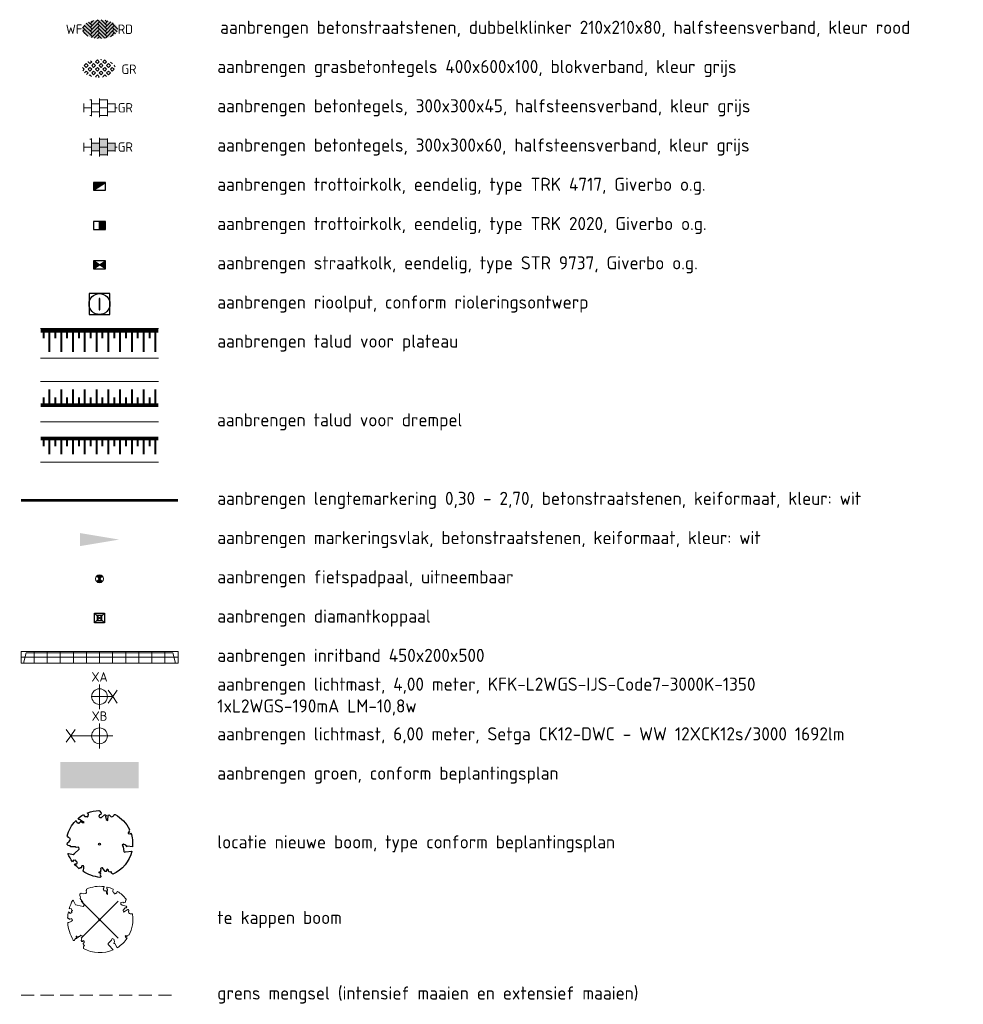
# Model space of a CAD drawing. Header units: metres. Extents: x 155090 to 155676, y 461362 to 461889.
# Tile 97 of 98: x 155640 to 155676, y 461813 to 461850. Entities that reach past the tile are written whole.
import ezdxf
from ezdxf.enums import TextEntityAlignment as Align

# ---------------------------------------------------------------- set-up
doc = ezdxf.new("R2010")
doc.units = ezdxf.units.M
for name, pattern in [('DASHED', [0.75, 0.5, -0.25]), ('VW-30-270_STREEP', [3, 0.3, -2.7]), ('ZZ-HIDDEN-SO', [4, 2, -2])]:
    doc.linetypes.add(name, pattern=pattern)
doc.layers.get('0').update_dxf_attribs({"lineweight": 18})
for name, color, linetype, lineweight in [('B-WE-OV-LICHTMAST-S-200', 190, 'Continuous', 18), ('B-WE-VH-VERHARDING_HALFVERHARDING_GRASBETONSTEEN-S-200', 130, 'Continuous', 18), ('BOOM', 1, 'Continuous', 18), ('N-WE-GR-BOOM-S', 90, 'Continuous', 25), ('N-WE-IE-MEUBILAIR_WEGMEUBILAIR_PAAL-S', 7, 'Continuous', 18), ('N-WE-IE-MEUBILAIR_WEGMEUBILAIR_PAAL-S-200', 7, 'Continuous', 25), ('N-WE-RI-OVERIG_RIOOLPUT_INSPECTIE-S-200', 10, 'Continuous', 25), ('N-WE-VH-KANTOPSLUITING_INRIT-130 150-S', 210, 'Continuous', 18), ('N-WE-VH-VERHARDING_SBS-WF-KLEUR-KV-S', 7, 'Continuous', 25), ('N-WE-VH-VERHARDING_TEGEL-KLEUR-DIK-S', 7, 'Continuous', 18), ('N-WE-VH-VERHARDING_TEGEL-KLEUR-DUN-S', 7, 'Continuous', 18), ('N-WE-VW-MARKERING_LANGS_STREEP_30270_010-G', 7, 'VW-30-270_STREEP', 18), ('N-WE-VW-MARKERING_SYMBOOL_PLATEAU-S', 7, 'Continuous', 18), ('X-XX-AL-LEGENDA-T25', 7, 'Continuous', 18)]:
    doc.layers.add(name, color=color, linetype=linetype, lineweight=lineweight)
for name, color, linetype, lineweight, true_color in [('N-WE-GR-Groen-A-200', 7, 'Continuous', 18, 0x52a500), ('N-WE-GR-MATERIAALGRENS-G', 7, 'ZZ-HIDDEN-SO', 18, 0x00e600), ('N-WE-RI-HWA_KOLK-S-200', 150, 'Continuous', 25, 0x007fff), ('N-WE-VW-MARKERING_FIETSPAAL-A', 7, 'Continuous', 18, 0xffffff)]:
    doc.layers.add(name, color=color, linetype=linetype, lineweight=lineweight, true_color=true_color)
doc.layers.add('N-WE-VH-KANTOPSLUITING_INRIT-130 150-G', color=130, linetype='Continuous', lineweight=18, plot=False)
doc.styles.add('NLCS-ISO', font='NLCS-ISO.ttf')
doc.styles.add('NLCS-ISO-M200-T25', font='NLCS-ISO.ttf', dxfattribs={"height": 0.5})

# ---------------------------------------------------------------- blocks, each defined once
blk = doc.blocks.new('*U41')
at = {"const_width": 0.2}
blk.add_lwpolyline([(6, 1.4), (0, 1.4)], dxfattribs=at)
for points in [[(6, 1.5), (0, 1.5)], [(6, 0), (0, 0)]]:
    blk.add_lwpolyline(points)
at = {"const_width": 0.1, "flags": 128}
for points in [[(0.15, 1.3), (0.15, 1)], [(0.45, 1.3), (0.45, 0.3)], [(0.75, 1.3), (0.75, 1)], [(1.05, 1.3), (1.05, 0.3)], [(1.35, 1.3), (1.35, 1)], [(1.65, 1.3), (1.65, 0.3)], [(1.95, 1.3), (1.95, 1)], [(2.25, 1.3), (2.25, 0.3)], [(2.55, 1.3), (2.55, 1)], [(2.85, 1.3), (2.85, 0.3)], [(3.15, 1.3), (3.15, 1)], [(3.45, 1.3), (3.45, 0.3)], [(3.75, 1.3), (3.75, 1)], [(4.05, 1.3), (4.05, 0.3)], [(4.35, 1.3), (4.35, 1)], [(4.65, 1.3), (4.65, 0.3)], [(4.95, 1.3), (4.95, 1)], [(5.25, 1.3), (5.25, 0.3)], [(5.55, 1.3), (5.55, 1)], [(5.85, 1.3), (5.85, 0.3)]]:
    blk.add_lwpolyline(points, dxfattribs=at)
blk = doc.blocks.new('*U46')
at = {"lineweight": 9}
for p, q in [((-3.08, 0.75), (-3, 0.75)), ((-3, -0.83), (-3, 0.83)), ((-3, 0), (-1.5, 0)), ((-1.84, 1.5), (-1.5, 1.5)), ((-1.5, -1.6), (-1.5, 1.6)), ((-1.5, 0.75), (0, 0.75)), ((0, -1.78), (0, 1.78)), ((0, 1.5), (1.5, 1.5)), ((0, 0), (1.5, 0)), ((1.5, -1.6), (1.5, 1.6)), ((1.5, 0.75), (3, 0.75)), ((3, -0.83), (3, 0.83)), ((3, 0), (3.39, 0)), ((-3.08, -0.75), (-3, -0.75)), ((-1.84, -1.5), (-1.5, -1.5)), ((-1.5, -0.75), (0, -0.75)), ((0, -1.5), (1.5, -1.5)), ((1.5, -0.75), (3, -0.75))]:
    blk.add_line(p, q, dxfattribs=at)
at = {"style": 'NLCS-ISO'}
blk.add_attdef('FORMAAT', text='', height=1.8, dxfattribs=at).set_placement((-3.18, 0), align=Align.MIDDLE_RIGHT)
blk.add_attdef('KLEUR', text='', height=1.8, dxfattribs=at).set_placement((3.49, 0), align=Align.MIDDLE_LEFT)
blk = doc.blocks.new('SRI-KOLK_STRAAT-SO')
h = blk.add_hatch(color=256)
h.dxf.hatch_style = 1
h.paths.add_polyline_path([(-1.125, 1.5), (-1.125, 0), (0, 0.75)])
h.paths.add_polyline_path([(1.125, 1.5), (0, 0.75), (1.125, 0)])
for p, q in [((-1.125, 0), (1.125, 1.5)), ((1.125, 0), (-1.125, 1.5))]:
    blk.add_line(p, q)
blk.add_lwpolyline([(-1.125, 0), (1.125, 0), (1.125, 1.5), (-1.125, 1.5)], close=True)
blk = doc.blocks.new('SRI-KOLK_TROTTOIR-SO')
blk.add_hatch(color=256).paths.add_polyline_path([(1.125, 1.5), (-1.125, 1.5), (-1.125, 0)])
blk.add_line((-1.125, 0), (1.125, 1.5))
at = {"flags": 128}
blk.add_lwpolyline([(-1.125, 0), (1.125, 0), (1.125, 1.5), (-1.125, 1.5)], close=True, dxfattribs=at)
blk = doc.blocks.new('N-SVH-INRITELEMENT_130 150_200X450X500_LINKS')
for p, q in [((0, 0), (0, 0.45)), ((0, 0.45), (0.5, 0.45)), ((0.095, 0), (0.2, 0.4)), ((0.2, 0.4), (0.5, 0.4)), ((0.5, 0), (0.5, 0.45)), ((0, 0), (0.5, 0))]:
    blk.add_line(p, q)
blk = doc.blocks.new('N-SVH-INRITELEMENT_130 150_200X450X500_MIDDEN')
for p, q in [((0, 0), (0, 0.45)), ((0, 0.45), (0.5, 0.45)), ((0, 0.4), (0.5, 0.4)), ((0.5, 0), (0.5, 0.45)), ((0, 0), (0.5, 0))]:
    blk.add_line(p, q)
blk = doc.blocks.new('N-SVH-INRITELEMENT_130 150_200X450X500_RECHTS')
for p, q in [((0, 0), (0, 0.45)), ((0, 0.45), (0.5, 0.45)), ((0, 0.4), (0.3, 0.4)), ((0.3, 0.4), (0.405, 0)), ((0.5, 0), (0.5, 0.45)), ((0, 0), (0.5, 0))]:
    blk.add_line(p, q)
blk = doc.blocks.new('*U25')
for name, p in [('N-SVH-INRITELEMENT_130 150_200X450X500_LINKS', (0, 0)), ('N-SVH-INRITELEMENT_130 150_200X450X500_MIDDEN', (0.5, 0)), ('N-SVH-INRITELEMENT_130 150_200X450X500_MIDDEN', (1, 0)), ('N-SVH-INRITELEMENT_130 150_200X450X500_MIDDEN', (1.5, 0)), ('N-SVH-INRITELEMENT_130 150_200X450X500_MIDDEN', (2, 0)), ('N-SVH-INRITELEMENT_130 150_200X450X500_MIDDEN', (2.5, 0)), ('N-SVH-INRITELEMENT_130 150_200X450X500_MIDDEN', (3, 0)), ('N-SVH-INRITELEMENT_130 150_200X450X500_MIDDEN', (3.5, 0)), ('N-SVH-INRITELEMENT_130 150_200X450X500_MIDDEN', (4, 0)), ('N-SVH-INRITELEMENT_130 150_200X450X500_MIDDEN', (4.5, 0)), ('N-SVH-INRITELEMENT_130 150_200X450X500_MIDDEN', (5, 0)), ('N-SVH-INRITELEMENT_130 150_200X450X500_RECHTS', (5.5, 0))]:
    blk.add_blockref(name, p)
blk = doc.blocks.new('SIE-WEG_PAAL_CONISCH_AFNEEMBAAR')
at = {"true_color": 0xff1f1f}
h = blk.add_hatch(color=1, dxfattribs=at)
h.dxf.hatch_style = 1
h.paths.add_polyline_path([(0.109, 0.103, 0.415644), (-0.104, 0.108), (-0.029, 0.031, -0.416822), (0.031, 0.029)])
h = blk.add_hatch(color=256)
edge = h.paths.add_edge_path()
edge.add_arc((0, 0), 0.0425, 358.5516, 718.5516)
h = blk.add_hatch(color=1, dxfattribs=at)
h.dxf.hatch_style = 1
h.paths.add_polyline_path([(0.03, -0.03, -0.414005), (-0.031, -0.03), (-0.108, -0.104, 0.414189), (0.104, -0.108)])
for p, q in [((-0.104, 0.108), (-0.029, 0.031)), ((0.108, 0.103), (0.031, 0.028)), ((-0.03, -0.03), (-0.108, -0.104)), ((0.03, -0.03), (0.104, -0.108))]:
    blk.add_line(p, q)
for radius in [0.15, 0.0425]:
    blk.add_circle((0, 0), radius)
for p in [(-0.104, 0.108), (0.108, 0.103)]:
    blk.add_point(p)
blk = doc.blocks.new('*U237')
h = blk.add_hatch(color=254)
h.dxf.hatch_style = 1
h.paths.add_polyline_path([(0, 0.75), (-1.5, 0.75), (-1.5, -0.75), (0, -0.75)])
h.paths.add_polyline_path([(1.5, 1.5), (0, 1.5), (0, 0), (1.5, 0)])
h.paths.add_polyline_path([(1.5, 0), (0, 0), (0, -0.75), (0, -1.5), (1.5, -1.5)])
h.paths.add_polyline_path([(3, 0.75), (1.5, 0.75), (1.5, 0), (1.5, -0.75), (3, -0.75)])
at = {"lineweight": 9}
for p, q in [((-3.08, 0.75), (-3, 0.75)), ((-3, -0.83), (-3, 0.83)), ((-3, 0), (-1.5, 0)), ((-1.84, 1.5), (-1.5, 1.5)), ((-1.5, -1.6), (-1.5, 1.6)), ((-1.5, 0.75), (0, 0.75)), ((0, -1.78), (0, 1.78)), ((0, 1.5), (1.5, 1.5)), ((0, 0), (1.5, 0)), ((1.5, -1.6), (1.5, 1.6)), ((1.5, 0.75), (3, 0.75)), ((3, -0.83), (3, 0.83)), ((3, 0), (3.39, 0)), ((-3.08, -0.75), (-3, -0.75)), ((-1.84, -1.5), (-1.5, -1.5)), ((-1.5, -0.75), (0, -0.75)), ((0, -1.5), (1.5, -1.5)), ((1.5, -0.75), (3, -0.75))]:
    blk.add_line(p, q, dxfattribs=at)
at = {"style": 'NLCS-ISO'}
blk.add_attdef('FORMAAT', text='', height=1.8, dxfattribs=at).set_placement((-3.18, 0), align=Align.MIDDLE_RIGHT)
blk.add_attdef('KLEUR', text='', height=1.8, dxfattribs=at).set_placement((3.49, 0), align=Align.MIDDLE_LEFT)
blk = doc.blocks.new('B-SOV-LICHTMAST_1UITHOUDER-SO')
for p, q in [((0, -2.42), (0, 2.33)), ((-5.5, 0), (-6.34, 1.24)), ((-5.5, 0), (-6.34, -1.24)), ((-5.5, 0), (-4.66, 1.24)), ((-1.5, 0), (-5.5, 0)), ((-5.5, 0), (-4.66, -1.24)), ((0, 0), (-1.49, 0)), ((0, 0), (2.52, 0))]:
    blk.add_line(p, q)
blk.add_circle((0, 0), 1.5)
at = {"style": 'NLCS-ISO'}
blk.add_attdef('TYPE', text='', height=1.8, dxfattribs=at).set_placement((0, 2.33), align=Align.BOTTOM_CENTER)
blk = doc.blocks.new('B-SOV-LICHTMAST_2UITHOUDER_1LAAG-SO')
for p, q in [((0, -2.42), (0, 2.33)), ((0, 0), (-1.49, 0)), ((0, 0), (2.52, 0)), ((2.52, 0), (1.68, 1.24)), ((2.52, 0), (1.68, -1.24)), ((2.52, 0), (3.35, 1.24)), ((2.52, 0), (3.35, -1.24))]:
    blk.add_line(p, q)
blk.add_circle((0, 0), 1.5)
at = {"style": 'NLCS-ISO'}
blk.add_attdef('TYPE', text='', height=1.8, dxfattribs=at).set_placement((0, 2.33), align=Align.BOTTOM_CENTER)
blk = doc.blocks.new('SGR-BOOM_05')
blk.add_lwpolyline([(0.43, 4.71), (0.44, 4.72), (0.45, 4.73), (0.46, 4.74), (0.47, 4.75), (0.47, 4.75), (0.48, 4.76), (0.49, 4.77), (0.49, 4.78), (0.5, 4.79), (0.51, 4.8), (0.51, 4.82), (0.52, 4.84), (0.52, 4.86), (0.51, 4.88), (0.51, 4.92), (0.48, 5.03, -0.52938), (0.53, 5.1, -0.087139), (2.22, 4.62, -0.372341), (2.28, 4.47), (2.35, 4.12), (2.18, 3.95), (1.99, 3.99), (1.77, 3.82), (1.85, 3.6), (2.09, 3.53), (2.71, 3.67), (2.86, 3.59), (2.85, 3.45), (2.71, 3.36), (2.58, 2.94), (2.74, 2.67), (3.17, 3.35, -0.504641), (3.41, 3.14, 0.331948), (3.54, 2.92, 0.282008), (3.99, 3), (3.96, 2.99, -0.512156), (4.16, 2.98, -0.16076), (5.09, -0.06), (4.98, -0.17), (4.98, -0.29), (4.86, -0.31), (4.88, -0.44), (4.7, -0.38), (4.64, -0.52), (4.86, -0.67), (4.93, -0.72), (5.05, -0.6, -0.106371), (4.34, -2.61), (3.71, -2.2), (3.59, -2.28), (3.51, -1.94), (3.29, -1.67), (3.02, -1.68), (3.03, -1.99), (2.83, -2.68), (2.86, -2.81), (3.01, -2.83), (3.93, -3.18, -0.236298), (-0.23, -5.01, 0.159625), (-0.35, -4.77, 0.350802), (-0.31, -4.53, -0.504641), (-0.6, -4.39), (-0.53, -4.17), (-0.65, -3.96), (-0.8, -3.98), (-0.82, -4.14), (-0.94, -4.21), (-1.08, -4.11), (-1.2, -3.47), (-1.29, -3.38), (-1.52, -3.39), (-1.59, -3.66), (-1.68, -3.69), (-1.77, -3.92), (-2, -3.8, 0.733583), (-1.92, -3.97, -0.861625), (-1.87, -4.13, 0.279978), (-2.04, -4.39), (-2.04, -4.4, -0.827056), (-2.21, -4.58, -0.116774), (-4.15, -2.56), (-4.11, -2.55), (-4.08, -2.54), (-4.06, -2.53), (-4.04, -2.52), (-4.02, -2.51), (-4.01, -2.5), (-4, -2.49), (-3.77, -2.18), (-3.76, -2.17), (-3.76, -2.16), (-3.75, -2.15), (-3.75, -2.14), (-3.75, -2.13), (-3.74, -2.12), (-3.74, -2.11), (-3.74, -2.1), (-3.73, -2.09), (-3.72, -2.07), (-3.71, -2.06), (-3.71, -2.04), (-3.7, -2.02), (-3.69, -2.01), (-3.68, -1.99), (-3.68, -1.97), (-3.67, -1.96), (-3.67, -1.94), (-3.67, -1.93), (-3.67, -1.92), (-3.67, -1.9), (-3.67, -1.89), (-3.67, -1.88), (-3.68, -1.88), (-3.68, -1.87), (-3.69, -1.87), (-3.7, -1.87), (-3.71, -1.87), (-3.72, -1.87), (-3.73, -1.86), (-3.74, -1.86), (-3.75, -1.86), (-3.76, -1.86), (-3.78, -1.85), (-3.79, -1.84), (-3.8, -1.83), (-3.81, -1.83), (-3.83, -1.82), (-3.84, -1.81), (-3.85, -1.8), (-3.87, -1.78), (-3.88, -1.77), (-3.89, -1.76), (-3.91, -1.75), (-4.15, -2.03), (-4.16, -2.01), (-4.17, -2), (-4.18, -1.98), (-4.19, -1.97), (-4.2, -1.95), (-4.22, -1.94), (-4.24, -1.93), (-4.27, -1.92), (-4.32, -1.93), (-4.38, -1.94), (-4.46, -1.97, -0.040997), (-4.79, -1.03), (-4.62, -1.06), (-4.46, -1.16), (-4.38, -1.08), (-4.28, -0.93), (-4.38, -0.78), (-4.32, -0.57), (-4.52, -0.55), (-4.65, -0.42), (-4.89, -0.58, -0.05814), (-4.99, 0.83), (-4.85, 0.8), (-4.3, 0.36), (-4.06, 0.45), (-3.13, 0.69), (-3.05, 1), (-3.41, 1.14), (-3.46, 1.26), (-4.12, 1.58), (-4.14, 1.77), (-4.36, 1.96), (-4.45, 2.14), (-4.3, 2.38), (-3.96, 2.43), (-3.65, 2.63), (-3.65, 2.84), (-3.84, 3.07), (-3.79, 3.16), (-3.86, 3.31, -0.13428), (-1.66, 4.83, -0.541727), (-1.6, 4.78), (-1.61, 4.64), (-1.61, 4.56), (-1.6, 4.51), (-1.58, 4.46), (-1.56, 4.43), (-1.53, 4.41), (-1.51, 4.39), (-1.49, 4.38), (-1.47, 4.36), (-1.45, 4.34), (-1.43, 4.32), (-1.41, 4.31), (-1.4, 4.3), (-1.38, 4.28), (-1.36, 4.28), (-1.35, 4.27), (-1.33, 4.27), (-1.31, 4.28), (-1.29, 4.28), (-1.27, 4.29), (-1.25, 4.31), (-1.23, 4.32), (-1.21, 4.33), (-1.19, 4.34), (-1.17, 4.34), (-1.15, 4.35), (-1.13, 4.35), (-1.11, 4.35), (-1.09, 4.36), (-1.07, 4.36), (-1.05, 4.36), (-1.03, 4.37), (-1.01, 4.38), (-1, 4.39), (-0.99, 4.41), (-0.97, 4.42), (-0.96, 4.32), (-0.94, 4.3), (-0.83, 4.12), (-0.61, 4), (-0.93, 4.51), (-0.92, 4.52), (-0.92, 4.54), (-0.92, 4.55), (-0.92, 4.57), (-0.92, 4.58), (-0.93, 4.6), (-0.94, 4.61), (-0.95, 4.63), (-0.97, 4.65), (-0.99, 4.67), (-1.02, 4.69), (-1.05, 4.72), (-1.08, 4.75), (-1.12, 4.79), (-1.2, 4.9, -0.543104), (-1.17, 4.98, -0.046766), (-0.23, 5.12, -0.385168), (-0.18, 5.07), (-0.15, 4.88), (-0.14, 4.82), (-0.12, 4.78), (-0.1, 4.75), (-0.09, 4.74), (-0.07, 4.73), (-0.05, 4.73), (-0.03, 4.73), (-0.01, 4.72), (0.01, 4.72), (0.03, 4.72), (0.04, 4.71), (0.06, 4.7), (0.08, 4.7), (0.09, 4.69), (0.11, 4.68), (0.12, 4.67), (0.14, 4.67), (0.15, 4.66), (0.17, 4.65), (0.18, 4.65), (0.19, 4.64), (0.2, 4.63), (0.21, 4.62), (0.22, 4.61), (0.23, 4.6), (0.23, 4.59), (0.24, 4.58), (0.24, 4.58), (0.25, 4.57), (0.25, 4.56), (0.26, 4.56), (0.27, 4.56), (0.28, 4.56), (0.29, 4.56), (0.3, 4.57), (0.31, 4.57), (0.32, 4.58), (0.34, 4.59), (0.35, 4.6), (0.36, 4.62), (0.37, 4.63), (0.38, 4.64), (0.39, 4.66), (0.4, 4.67), (0.41, 4.69), (0.42, 4.7)], format="xyb", close=True)
blk.add_circle((0, 0), 0.15)
blk = doc.blocks.new('SRI-KOLK_RWS-SO')
h = blk.add_hatch(color=256)
h.dxf.hatch_style = 1
h.paths.add_polyline_path([(0, 0), (1.125, 0), (1.125, 1.5), (0, 1.5)])
blk.add_line((0, 0), (0, 1.5))
blk.add_lwpolyline([(-1.125, 0), (1.125, 0), (1.125, 1.5), (-1.125, 1.5)], close=True)
blk = doc.blocks.new('SVH-GRASBETONSTEEN_02_KL-SO')
for p, q in [((-2.9, -0.13), (-3.26, 0.22)), ((-2.9, 0.58), (-2.55, 0.93)), ((-2.55, 0.22), (-2.9, 0.58)), ((-2.19, 0.58), (-2.55, 0.93)), ((-2.55, 0.22), (-2.19, 0.58)), ((-2.19, 1.29), (-2.16, 1.32)), ((-1.84, 0.93), (-2.19, 1.29)), ((-2.19, -0.13), (-1.84, 0.22)), ((-1.84, 0.93), (-1.48, 1.29)), ((-1.48, -0.13), (-1.84, 0.22)), ((-1.48, 1.29), (-1.69, 1.5)), ((-1.48, 0.58), (-1.13, 0.93)), ((-1.13, 0.22), (-1.48, 0.58)), ((-0.77, 0.58), (-1.13, 0.93)), ((-1.13, 0.22), (-0.77, 0.58)), ((-0.77, 1.29), (-0.41, 1.65)), ((-0.41, 0.93), (-0.77, 1.29)), ((-0.77, -0.13), (-0.41, 0.22)), ((-0.06, 1.29), (-0.41, 1.65)), ((-0.41, 0.93), (-0.06, 1.29)), ((-0.06, -0.13), (-0.41, 0.22)), ((-0.06, 0.58), (0.3, 0.93)), ((0.3, 0.22), (-0.06, 0.58)), ((0.3, 1.65), (0.22, 1.72)), ((0.3, 1.65), (0.36, 1.71)), ((0.65, 0.58), (0.3, 0.93)), ((0.3, 0.22), (0.65, 0.58)), ((0.65, 1.29), (0.99, 1.63)), ((1.01, 0.93), (0.65, 1.29)), ((0.65, -0.13), (1.01, 0.22)), ((1.01, 0.93), (1.36, 1.29)), ((1.36, -0.13), (1.01, 0.22)), ((1.36, 1.29), (1.04, 1.62)), ((1.36, 0.58), (1.72, 0.93)), ((1.72, 0.22), (1.36, 0.58)), ((2.08, 0.58), (1.72, 0.93)), ((1.72, 0.22), (2.08, 0.58)), ((2.08, -0.13), (2.43, 0.22)), ((2.43, 0.93), (2.13, 1.24)), ((2.43, 0.93), (2.5, 1)), ((2.79, -0.13), (2.43, 0.22)), ((2.79, 0.58), (2.85, 0.65)), ((3.02, 0.35), (2.79, 0.58)), ((-3.18, -0.41), (-2.9, -0.13)), ((-2.87, -0.81), (-2.55, -0.49)), ((-2.19, -0.84), (-2.55, -0.49)), ((-2.47, -1.12), (-2.19, -0.84)), ((-1.84, -0.49), (-2.19, -0.13)), ((-1.99, -1.36), (-1.84, -1.2)), ((-1.84, -0.49), (-1.48, -0.13)), ((-1.53, -1.51), (-1.84, -1.2)), ((-1.48, -0.84), (-1.13, -0.49)), ((-1.13, -1.2), (-1.48, -0.84)), ((-0.77, -0.84), (-1.13, -0.49)), ((-1.13, -1.2), (-0.77, -0.84)), ((-0.41, -0.49), (-0.77, -0.13)), ((-0.77, -1.56), (-0.41, -1.2)), ((-0.66, -1.66), (-0.77, -1.56)), ((-0.41, -0.49), (-0.06, -0.13)), ((-0.06, -1.56), (-0.41, -1.2)), ((-0.19, -1.69), (-0.06, -1.56)), ((-0.06, -0.84), (0.3, -0.49)), ((0.3, -1.2), (-0.06, -0.84)), ((0.65, -0.84), (0.3, -0.49)), ((0.3, -1.2), (0.65, -0.84)), ((1.01, -0.49), (0.65, -0.13)), ((0.65, -1.56), (1.01, -1.2)), ((0.73, -1.63), (0.65, -1.56)), ((1.01, -0.49), (1.36, -0.13)), ((1.32, -1.51), (1.01, -1.2)), ((1.36, -0.84), (1.72, -0.49)), ((1.72, -1.2), (1.36, -0.84)), ((2.08, -0.84), (1.72, -0.49)), ((1.72, -1.2), (2.08, -0.84)), ((2.43, -0.49), (2.08, -0.13)), ((2.43, -0.49), (2.79, -0.13))]:
    blk.add_line(p, q)
at = {"style": 'NLCS-ISO'}
blk.add_attdef('FORMAAT', text='', height=1.8, dxfattribs=at).set_placement((-4.31, -0.13), align=Align.MIDDLE_RIGHT)
blk.add_attdef('KLEUR', text='', height=1.8, dxfattribs=at).set_placement((4.19, -0.13), align=Align.MIDDLE_LEFT)
at = {"style": 'NLCS-ISO', "flags": 1}
blk.add_attdef('FUNCTIE', text='', height=1.8, dxfattribs=at).set_placement((-0.06, -2.88), align=Align.TOP_CENTER)
blk = doc.blocks.new('*U296')
for points in [[(0, 4.1), (6, 4.1)], [(0, 2.05), (6, 2.05)], [(0, 0), (6, 0)]]:
    blk.add_lwpolyline(points)
for points, const_width in [([(0.45, 3.7), (0.45, 3)], 0.1), ([(1.05, 3.7), (1.05, 3)], 0.1), ([(1.65, 3.7), (1.65, 3)], 0.1), ([(2.25, 3.7), (2.25, 3)], 0.1), ([(2.85, 3.7), (2.85, 3)], 0.1), ([(3.45, 3.7), (3.45, 3)], 0.1), ([(4.05, 3.7), (4.05, 3)], 0.1), ([(4.65, 3.7), (4.65, 3)], 0.1), ([(5.25, 3.7), (5.25, 3)], 0.1), ([(5.85, 3.7), (5.85, 3)], 0.1), ([(0.15, 3.3), (0.15, 3)], 0.1), ([(0.75, 3.3), (0.75, 3)], 0.1), ([(1.35, 3.3), (1.35, 3)], 0.1), ([(1.95, 3.3), (1.95, 3)], 0.1), ([(2.55, 3.3), (2.55, 3)], 0.1), ([(3.15, 3.3), (3.15, 3)], 0.1), ([(3.75, 3.3), (3.75, 3)], 0.1), ([(4.35, 3.3), (4.35, 3)], 0.1), ([(4.95, 3.3), (4.95, 3)], 0.1), ([(5.55, 3.3), (5.55, 3)], 0.1), ([(0, 2.9), (6, 2.9)], 0.2), ([(0, 1.2), (6, 1.2)], 0.2), ([(0.15, 0.8), (0.15, 1.1)], 0.1), ([(0.45, 0.4), (0.45, 1.1)], 0.1), ([(0.75, 0.8), (0.75, 1.1)], 0.1), ([(1.05, 0.4), (1.05, 1.1)], 0.1), ([(1.35, 0.8), (1.35, 1.1)], 0.1), ([(1.65, 0.4), (1.65, 1.1)], 0.1), ([(1.95, 0.8), (1.95, 1.1)], 0.1), ([(2.25, 0.4), (2.25, 1.1)], 0.1), ([(2.55, 0.8), (2.55, 1.1)], 0.1), ([(2.85, 0.4), (2.85, 1.1)], 0.1), ([(3.15, 0.8), (3.15, 1.1)], 0.1), ([(3.45, 0.4), (3.45, 1.1)], 0.1), ([(3.75, 0.8), (3.75, 1.1)], 0.1), ([(4.05, 0.4), (4.05, 1.1)], 0.1), ([(4.35, 0.8), (4.35, 1.1)], 0.1), ([(4.65, 0.4), (4.65, 1.1)], 0.1), ([(4.95, 0.8), (4.95, 1.1)], 0.1), ([(5.25, 0.4), (5.25, 1.1)], 0.1), ([(5.55, 0.8), (5.55, 1.1)], 0.1), ([(5.85, 0.4), (5.85, 1.1)], 0.1)]:
    blk.add_lwpolyline(points, dxfattribs=dict(const_width=const_width))
blk = doc.blocks.new('*U303')
h = blk.add_hatch(color=254)
h.dxf.hatch_style = 1
edge = h.paths.add_edge_path()
edge.add_ellipse((0.07, -0.01), major_axis=(-3.43, 0), ratio=0.525143, start_angle=0, end_angle=360)
at = {"lineweight": 9}
for p, q in [((-3.26, 0.28), (-2.83, 0.71)), ((-3.18, 0.35), (-1.41, -1.41)), ((-2.94, 0.81), (-1.41, -0.71)), ((-2.55, 1.14), (-1.41, 0)), ((-2.09, 1.38), (-1.41, 0.71)), ((-1.77, 0.35), (-0.33, 1.8)), ((-1.77, 1.06), (-1.14, 1.68)), ((-1.77, -0.35), (0, 1.41)), ((-1.77, -1.06), (0, 0.71)), ((-1.58, 1.58), (-1.41, 1.41)), ((-1.56, -1.56), (0, 0)), ((-0.35, 1.77), (1.41, 0)), ((-0.35, 1.06), (1.41, -0.71)), ((-0.35, 0.35), (1.41, -1.41)), ((0.32, 1.81), (1.41, 0.71)), ((1.06, 1.06), (1.62, 1.62)), ((1.06, 0.35), (2.15, 1.44)), ((1.06, -0.35), (2.63, 1.21)), ((1.06, -1.06), (2.83, 0.71)), ((1.1, 1.73), (1.41, 1.41)), ((2.47, 1.06), (3.49, 0.04)), ((2.47, 0.35), (3.35, -0.52)), ((-3.21, -0.38), (-2.83, 0)), ((-3.18, -0.35), (-2.24, -1.29)), ((-2.93, -0.81), (-2.83, -0.71)), ((-0.99, -1.7), (0, -0.71)), ((-0.36, -1.77), (0, -1.41)), ((-0.35, -0.35), (1.02, -1.72)), ((-0.35, -1.06), (0.37, -1.78)), ((-0.35, -1.77), (-0.35, -1.77)), ((1.12, -1.71), (2.83, 0)), ((2.09, -1.45), (2.83, -0.71)), ((2.47, -0.35), (3.03, -0.9)), ((2.47, -1.06), (2.61, -1.2))]:
    blk.add_line(p, q, dxfattribs=at)
at = {"style": 'NLCS-ISO'}
blk.add_attdef('FORMAAT', text='', height=1.8, dxfattribs=at).set_placement((-3.29, 0.01), align=Align.MIDDLE_RIGHT)
blk.add_attdef('KLEUR', text='', height=1.8, dxfattribs=at).set_placement((3.49, 0.01), align=Align.MIDDLE_LEFT)
blk = doc.blocks.new('SRI-PUT_INSPECTIE-SO')
at = {"flags": 128}
blk.add_lwpolyline([(-2, -2), (2, -2), (2, 2), (-2, 2)], close=True, dxfattribs=at)
blk.add_circle((0, 0), 2)
at = {"style": 'NLCS-ISO'}
blk.add_text('I', height=2.5, dxfattribs=at).set_placement((0, -0.01), align=Align.MIDDLE_CENTER)
blk = doc.blocks.new('SIE-WEG_PAAL_KUNSTSTOF-SO')
for p, q in [((-0.94, 0.94), (0.94, -0.94)), ((0.94, 0.94), (-0.94, -0.94))]:
    blk.add_line(p, q)
at = {"flags": 128}
for points in [[(-0.94, -0.94), (0.94, -0.94), (0.94, 0.94), (-0.94, 0.94)], [(-0.47, 0.47), (0.47, 0.47), (0.47, -0.47), (-0.47, -0.47)]]:
    blk.add_lwpolyline(points, close=True, dxfattribs=at)

msp = doc.modelspace()

# ---------------------------------------------------------------- hatches: boundary and pattern name
at = {"layer": 'N-WE-GR-Groen-A-200', "true_color": 0x7fff00, "transparency": 33554585}
h = msp.add_hatch(color=70, dxfattribs=at)
h.dxf.hatch_style = 1
h.paths.add_polyline_path([(155644.071, 461821.052), (155644.071, 461822.052), (155641.071, 461822.052), (155641.071, 461821.052)])
at = {"layer": 'N-WE-VW-MARKERING_FIETSPAAL-A', "ltscale": 0.2, "transparency": 33554687}
h = msp.add_hatch(color=0, dxfattribs=at)
h.dxf.hatch_style = 1
h.paths.add_polyline_path([(155643.321, 461830.552), (155641.821, 461830.802), (155641.821, 461830.302)])

# ---------------------------------------------------------------- linework, layer by layer
at = {"color": 253}
msp.add_lwpolyline([(155643.194, 461817.031), (155643.197, 461817.033), (155643.2, 461817.034), (155643.203, 461817.035), (155643.205, 461817.035), (155643.208, 461817.036), (155643.21, 461817.037), (155643.213, 461817.038), (155643.215, 461817.039), (155643.218, 461817.041), (155643.221, 461817.043), (155643.224, 461817.046), (155643.227, 461817.05), (155643.229, 461817.055), (155643.232, 461817.061), (155643.234, 461817.069), (155643.24, 461817.099, -0.52938), (155643.259, 461817.107, -0.087139), (155643.584, 461816.812, -0.372341), (155643.581, 461816.771), (155643.557, 461816.684), (155643.499, 461816.665), (155643.462, 461816.695), (155643.392, 461816.682), (155643.388, 461816.625), (155643.431, 461816.582), (155643.587, 461816.544), (155643.612, 461816.508), (155643.594, 461816.48), (155643.552, 461816.476), (155643.476, 461816.396), (155643.483, 461816.317), (155643.653, 461816.42, -0.504641), (155643.683, 461816.348, 0.331948), (155643.69, 461816.283, 0.282008), (155643.799, 461816.252), (155643.789, 461816.251, -0.512156), (155643.835, 461816.228, -0.16076), (155643.704, 461815.444), (155643.665, 461815.432), (155643.651, 461815.404), (155643.623, 461815.412), (155643.612, 461815.383), (155643.579, 461815.416), (155643.551, 461815.391), (155643.584, 461815.334), (155643.593, 461815.314), (155643.634, 461815.327, -0.106371), (155643.25, 461814.957), (155643.153, 461815.12), (155643.118, 461815.115), (155643.139, 461815.199), (155643.119, 461815.285), (155643.06, 461815.313), (155643.026, 461815.242), (155642.905, 461815.111), (155642.897, 461815.078), (155642.927, 461815.057), (155643.094, 461814.875, -0.236298), (155641.96, 461814.93, 0.159625), (155641.96, 461814.998, 0.350802), (155641.994, 461815.049, -0.504641), (155641.946, 461815.111), (155641.986, 461815.153), (155641.983, 461815.212), (155641.947, 461815.226), (155641.923, 461815.191), (155641.89, 461815.189), (155641.87, 461815.229), (155641.914, 461815.383), (155641.904, 461815.414), (155641.851, 461815.438), (155641.806, 461815.384), (155641.782, 461815.388), (155641.737, 461815.346), (155641.698, 461815.401, 0.733583), (155641.698, 461815.352, -0.861625), (155641.691, 461815.312, 0.279978), (155641.623, 461815.272), (155641.623, 461815.269, -0.827056), (155641.565, 461815.248, -0.116774), (155641.357, 461815.918), (155641.366, 461815.916), (155641.374, 461815.914), (155641.38, 461815.914), (155641.386, 461815.914), (155641.39, 461815.915), (155641.394, 461815.916), (155641.397, 461815.917), (155641.484, 461815.959), (155641.486, 461815.96), (155641.489, 461815.962), (155641.49, 461815.964), (155641.492, 461815.966), (155641.494, 461815.968), (155641.496, 461815.97), (155641.498, 461815.972), (155641.501, 461815.974), (155641.504, 461815.976), (155641.507, 461815.979), (155641.511, 461815.981), (155641.514, 461815.984), (155641.518, 461815.987), (155641.521, 461815.989), (155641.525, 461815.992), (155641.528, 461815.995), (155641.531, 461815.998), (155641.533, 461816.001), (155641.535, 461816.004), (155641.537, 461816.007), (155641.538, 461816.01), (155641.539, 461816.013), (155641.539, 461816.015), (155641.539, 461816.017), (155641.538, 461816.019), (155641.537, 461816.02), (155641.535, 461816.022), (155641.533, 461816.023), (155641.531, 461816.024), (155641.528, 461816.026), (155641.526, 461816.027), (155641.524, 461816.029), (155641.522, 461816.032), (155641.52, 461816.034), (155641.518, 461816.037), (155641.516, 461816.04), (155641.514, 461816.044), (155641.512, 461816.047), (155641.51, 461816.051), (155641.508, 461816.055), (155641.507, 461816.059), (155641.505, 461816.063), (155641.503, 461816.067), (155641.502, 461816.071), (155641.416, 461816.036), (155641.415, 461816.04), (155641.414, 461816.045), (155641.414, 461816.05), (155641.413, 461816.054), (155641.413, 461816.059), (155641.411, 461816.064), (155641.407, 461816.069), (155641.4, 461816.073), (155641.389, 461816.077), (155641.374, 461816.081), (155641.354, 461816.084, -0.040997), (155641.384, 461816.332), (155641.42, 461816.306), (155641.444, 461816.266), (155641.47, 461816.274), (155641.51, 461816.297), (155641.505, 461816.34), (155641.541, 461816.382), (155641.498, 461816.408), (155641.483, 461816.451), (155641.412, 461816.443, -0.05814), (155641.548, 461816.769), (155641.575, 461816.748), (155641.65, 461816.588), (155641.713, 461816.58), (155641.949, 461816.53), (155642.001, 461816.59), (155641.936, 461816.663), (155641.937, 461816.695), (155641.826, 461816.841), (155641.843, 461816.884), (155641.815, 461816.951), (155641.815, 461817.002), (155641.876, 461817.038), (155641.957, 461817.012), (155642.049, 461817.023), (155642.073, 461817.069), (155642.055, 461817.141), (155642.077, 461817.156), (155642.077, 461817.198, -0.13428), (155642.739, 461817.293, -0.541727), (155642.748, 461817.274), (155642.73, 461817.243), (155642.722, 461817.226), (155642.718, 461817.212), (155642.717, 461817.201), (155642.718, 461817.192), (155642.72, 461817.184), (155642.724, 461817.177), (155642.727, 461817.171), (155642.73, 461817.165), (155642.733, 461817.159), (155642.735, 461817.153), (155642.737, 461817.147), (155642.739, 461817.142), (155642.741, 461817.138), (155642.744, 461817.135), (155642.747, 461817.132), (155642.751, 461817.13), (155642.755, 461817.129), (155642.76, 461817.129), (155642.766, 461817.129), (155642.772, 461817.129), (155642.778, 461817.129), (155642.784, 461817.129), (155642.789, 461817.128), (155642.795, 461817.128), (155642.8, 461817.126), (155642.805, 461817.125), (155642.81, 461817.123), (155642.815, 461817.121), (155642.819, 461817.12), (155642.824, 461817.119), (155642.829, 461817.119), (155642.834, 461817.119), (155642.838, 461817.12), (155642.843, 461817.122), (155642.847, 461817.124), (155642.839, 461817.101), (155642.841, 461817.092), (155642.844, 461817.04), (155642.881, 461816.988), (155642.867, 461817.138), (155642.87, 461817.141), (155642.873, 461817.143), (155642.875, 461817.147), (155642.876, 461817.15), (155642.877, 461817.154), (155642.877, 461817.158), (155642.877, 461817.162), (155642.875, 461817.168), (155642.873, 461817.174), (155642.87, 461817.181), (155642.867, 461817.189), (155642.863, 461817.199), (155642.86, 461817.21), (155642.857, 461817.223), (155642.85, 461817.256, -0.543104), (155642.865, 461817.271, -0.046766), (155643.09, 461817.197, -0.385168), (155643.097, 461817.181), (155643.082, 461817.135), (155643.079, 461817.12), (155643.078, 461817.109), (155643.079, 461817.101), (155643.081, 461817.095), (155643.085, 461817.091), (155643.089, 461817.088), (155643.093, 461817.086), (155643.097, 461817.083), (155643.1, 461817.081), (155643.104, 461817.078), (155643.107, 461817.074), (155643.11, 461817.071), (155643.113, 461817.068), (155643.116, 461817.064), (155643.118, 461817.061), (155643.121, 461817.058), (155643.123, 461817.054), (155643.126, 461817.051), (155643.128, 461817.048), (155643.13, 461817.045), (155643.132, 461817.042), (155643.133, 461817.039), (155643.134, 461817.036), (155643.135, 461817.033), (155643.135, 461817.03), (155643.136, 461817.027), (155643.136, 461817.025), (155643.136, 461817.022), (155643.137, 461817.02), (155643.137, 461817.018), (155643.139, 461817.017), (155643.14, 461817.016), (155643.143, 461817.015), (155643.145, 461817.014), (155643.148, 461817.014), (155643.152, 461817.014), (155643.155, 461817.015), (155643.159, 461817.015), (155643.163, 461817.017), (155643.167, 461817.018), (155643.171, 461817.02), (155643.175, 461817.022), (155643.179, 461817.024), (155643.183, 461817.026), (155643.187, 461817.028), (155643.191, 461817.03)], format="xyb", close=True, dxfattribs=at)
msp.add_circle((155642.571, 461816.026), 0.0375)
at = {"layer": 'BOOM', "flags": 128}
for points in [[(155643.278, 461815.319), (155641.864, 461816.733)], [(155643.278, 461816.733), (155641.864, 461815.319)]]:
    msp.add_lwpolyline(points, dxfattribs=at)
at = {"layer": 'N-WE-GR-MATERIAALGRENS-G', "linetype": 'DASHED', "flags": 128}
msp.add_lwpolyline([(155639.571, 461813.138), (155645.571, 461813.138)], dxfattribs=at)
at = {"layer": 'N-WE-VH-KANTOPSLUITING_INRIT-130 150-G', "flags": 128}
msp.add_lwpolyline([(155639.571, 461826.052), (155645.571, 461826.052)], dxfattribs=at)
at = {"layer": 'N-WE-VW-MARKERING_LANGS_STREEP_30270_010-G', "const_width": 0.1, "flags": 128}
msp.add_lwpolyline([(155645.571, 461832.052), (155639.571, 461832.052)], dxfattribs=at)

# ---------------------------------------------------------------- block references
at = {"layer": 'B-WE-OV-LICHTMAST-S-200'}
for name, p, xscale, yscale, zscale, values in [('B-SOV-LICHTMAST_2UITHOUDER_1LAAG-SO', (155642.571, 461824.552), 0.2, 0.2, 0.2, {'TYPE': 'XA'}), ('B-SOV-LICHTMAST_1UITHOUDER-SO', (155642.571, 461823.052), 0.1999999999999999, 0.1999999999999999, 0.1999999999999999, {'TYPE': 'XB'})]:
    msp.add_blockref(name, p, dxfattribs=dict(at, xscale=xscale, yscale=yscale, zscale=zscale)).add_auto_attribs(values)
at = {"layer": 'B-WE-VH-VERHARDING_HALFVERHARDING_GRASBETONSTEEN-S-200', "xscale": 0.2, "yscale": 0.2, "zscale": 0.2}
msp.add_blockref('SVH-GRASBETONSTEEN_02_KL-SO', (155642.571, 461848.552), dxfattribs=at).add_auto_attribs({'KLEUR': 'GR'})
at = {"layer": 'N-WE-GR-BOOM-S', "xscale": 0.25, "yscale": 0.25, "zscale": 0.25, "rotation": 26.5502593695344}
msp.add_blockref('SGR-BOOM_05', (155642.571, 461818.914), dxfattribs=at)
at = {"layer": 'N-WE-IE-MEUBILAIR_WEGMEUBILAIR_PAAL-S'}
msp.add_blockref('SIE-WEG_PAAL_CONISCH_AFNEEMBAAR', (155642.571, 461829.052), dxfattribs=at)
at = {"layer": 'N-WE-IE-MEUBILAIR_WEGMEUBILAIR_PAAL-S-200', "extrusion": (0, 0, -1), "xscale": 0.2, "yscale": 0.2, "zscale": 0.2}
msp.add_blockref('SIE-WEG_PAAL_KUNSTSTOF-SO', (-155642.571, 461827.552), dxfattribs=at)
at = {"layer": 'N-WE-RI-HWA_KOLK-S-200', "xscale": 0.2, "yscale": 0.2, "zscale": 0.2}
for name, p in [('SRI-KOLK_TROTTOIR-SO', (155642.571, 461843.902)), ('SRI-KOLK_RWS-SO', (155642.571, 461842.402)), ('SRI-KOLK_STRAAT-SO', (155642.571, 461840.902))]:
    msp.add_blockref(name, p, dxfattribs=at)
at = {"layer": 'N-WE-RI-OVERIG_RIOOLPUT_INSPECTIE-S-200', "xscale": 0.2, "yscale": 0.2, "zscale": 0.2}
msp.add_blockref('SRI-PUT_INSPECTIE-SO', (155642.571, 461839.552), dxfattribs=at)
at = {"layer": 'N-WE-VH-KANTOPSLUITING_INRIT-130 150-S'}
msp.add_blockref('*U25', (155639.571, 461825.827), dxfattribs=at)
at = {"layer": 'N-WE-VH-VERHARDING_SBS-WF-KLEUR-KV-S', "xscale": 0.2, "yscale": 0.2, "zscale": 0.2}
msp.add_blockref('*U303', (155642.571, 461850.052), dxfattribs=at).add_auto_attribs({'FORMAAT': 'WF', 'KLEUR': 'RD'})
at = {"layer": 'N-WE-VH-VERHARDING_TEGEL-KLEUR-DIK-S'}
ref = msp.add_blockref('*U237', (155642.571, 461845.552), dxfattribs=dict(at, xscale=0.2, yscale=0.2, zscale=0.2))
ref.add_attrib('KLEUR', 'GR', dxfattribs={"layer": '0', "height": 0.36, "rotation": 0, "style": 'NLCS-ISO'}).set_placement((155643.27, 461845.552), align=Align.MIDDLE_LEFT)
at = {"layer": 'N-WE-VH-VERHARDING_TEGEL-KLEUR-DUN-S'}
ref = msp.add_blockref('*U46', (155642.571, 461847.052), dxfattribs=dict(at, xscale=0.2, yscale=0.2, zscale=0.2))
ref.add_attrib('KLEUR', 'GR', dxfattribs={"layer": '0', "height": 0.36, "style": 'NLCS-ISO'}).set_placement((155643.27, 461847.052), align=Align.MIDDLE_LEFT)
at = {"layer": 'N-WE-VW-MARKERING_SYMBOOL_PLATEAU-S', "lineweight": 0, "xscale": 0.75, "yscale": 0.75, "zscale": 0.75}
for name, p in [('*U41', (155640.321, 461837.489)), ('*U296', (155640.321, 461833.514))]:
    msp.add_blockref(name, p, dxfattribs=at)

# ---------------------------------------------------------------- texts
at = {"layer": 'X-XX-AL-LEGENDA-T25', "char_height": 0.5, "attachment_point": 4, "style": 'NLCS-ISO-M200-T25'}
for s, insert in [('aanbrengen betonstraatstenen, dubbelklinker 210x210x80, halfsteensverband, kleur rood', (155647.181, 461850.052)), ('aanbrengen grasbetontegels 400x600x100, blokverband, kleur grijs', (155647.071, 461848.552)), ('aanbrengen betontegels, 300x300x45, halfsteensverband, kleur grijs', (155647.071, 461847.052)), ('aanbrengen betontegels, 300x300x60, halfsteensverband, kleur grijs', (155647.071, 461845.552)), ('aanbrengen trottoirkolk, eendelig, type TRK 4717, Giverbo o.g.', (155647.071, 461844.052)), ('aanbrengen trottoirkolk, eendelig, type TRK 2020, Giverbo o.g.', (155647.071, 461842.552)), ('aanbrengen straatkolk, eendelig, type STR 9737, Giverbo o.g.', (155647.071, 461841.052)), ('aanbrengen rioolput, conform rioleringsontwerp', (155647.071, 461839.552)), ('aanbrengen talud voor plateau', (155647.071, 461838.062)), ('aanbrengen talud voor drempel', (155647.063, 461835.052)), ('aanbrengen lengtemarkering 0,30 - 2,70, betonstraatstenen, keiformaat, kleur: wit', (155647.071, 461832.052)), ('aanbrengen markeringsvlak, betonstraatstenen, keiformaat, kleur: wit', (155647.071, 461830.552)), ('aanbrengen fietspadpaal, uitneembaar', (155647.071, 461829.052)), ('aanbrengen diamantkoppaal', (155647.071, 461827.552)), ('aanbrengen inritband 450x200x500', (155647.071, 461826.052)), ('aanbrengen lichtmast, 4,00 meter, KFK-L2WGS-IJS-Code7-3000K-1350\\P1xL2WGS-190mA LM-10,8w ', (155647.071, 461824.552)), ('aanbrengen lichtmast, 6,00 meter, Setga CK12-DWC - WW 12XCK12s/3000 1692lm', (155647.071, 461823.052)), ('aanbrengen groen, conform beplantingsplan', (155647.071, 461821.552)), ('locatie nieuwe boom, type conform beplantingsplan', (155647.071, 461818.924)), ('te kappen boom', (155647.071, 461816.036)), ('grens mengsel (intensief maaien en extensief maaien)', (155647.071, 461813.149))]:
    msp.add_mtext(s, dxfattribs=dict(at, insert=insert))

doc.saveas('drawing.dxf')
